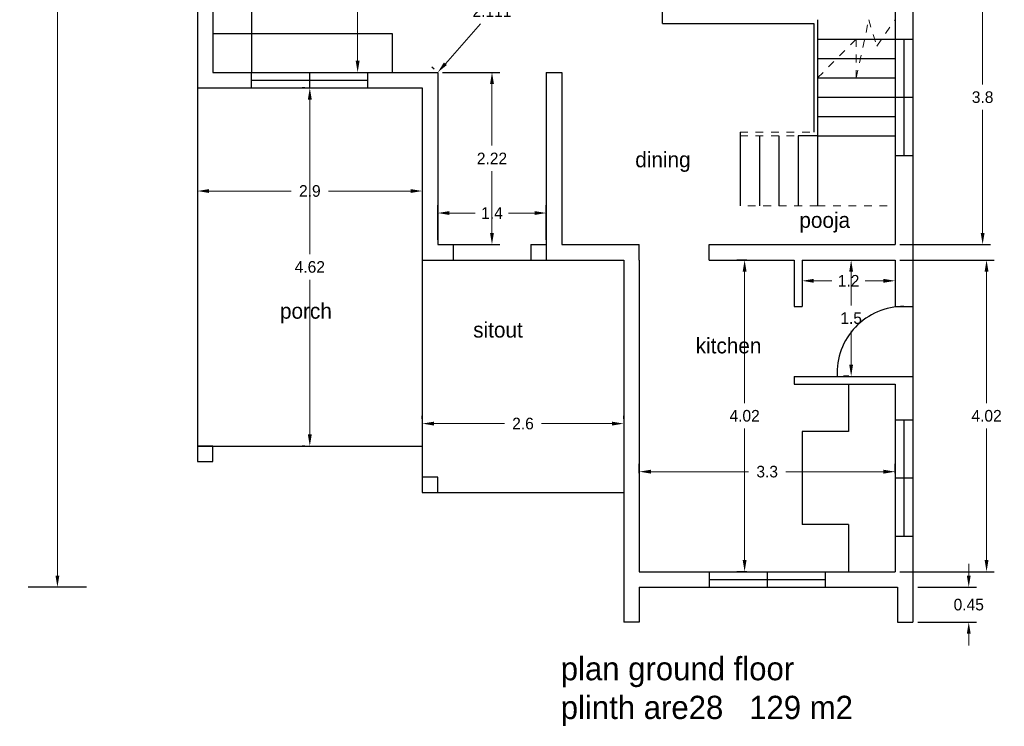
# Model space of a CAD drawing. Header units: inches. Extents: x -100 to 1476, y -184 to 112.
# Tile 3 of 36: x -61 to -48, y 20 to 29. Entities that reach past the tile are written whole.
import ezdxf

# ---------------------------------------------------------------- set-up
doc = ezdxf.new("R2010")
doc.units = ezdxf.units.IN
doc.header["$MEASUREMENT"] = 0
doc.header["$PDMODE"] = 66
doc.linetypes.add('ACAD_ISO02W100', pattern=[15, 12, -3])
doc.dimstyles.get("Standard").update_dxf_attribs({"dimtxt": 0.15, "dimasz": 0.15, "dimexe": 0.1, "dimexo": 0.0625, "dimgap": 0.09, "dimtad": 0, "dimtih": 1, "dimtoh": 1, "dimdec": 4, "dimdsep": 46, "dimtxsty": 'Standard', "dimcen": 0.09, "dimadec": 0, "dimazin": 0, "dimtfac": 1, "dimtdec": 4, "dimtofl": 0, "dimtmove": 0, "dimatfit": 3, "dimfxl": 0, "dimtolj": 1, "dimtzin": 0, "dimlwd": 15, "dimarcsym": 0})

# ---------------------------------------------------------------- blocks, each defined once
blk = doc.blocks.new('*D249')
at = {"color": 0, "lineweight": -2, "transparency": 16777216}
for p, q in [((-56.639, 32.587), (-56.434, 32.587)), ((-56.639, 28.587), (-56.434, 28.587))]:
    blk.add_line(p, q, dxfattribs=at)
at = {"color": 0, "lineweight": 15, "transparency": 16777216}
for p, q in [((-56.534, 32.437), (-56.534, 30.752)), ((-56.534, 28.737), (-56.534, 30.422))]:
    blk.add_line(p, q, dxfattribs=at)
at = {"color": 0, "lineweight": 18, "transparency": 16777216}
for points in [[(-56.559, 32.437), (-56.509, 32.437), (-56.534, 32.587)], [(-56.559, 28.737), (-56.509, 28.737), (-56.534, 28.587)]]:
    blk.add_solid(points, dxfattribs=at)
at = {"layer": 'Defpoints', "color": 0, "lineweight": 18, "transparency": 16777216}
for p in [(-56.701, 32.587), (-56.701, 28.587), (-56.534, 28.587)]:
    blk.add_point(p, dxfattribs=at)
at = {"color": 0, "transparency": 16777216, "insert": (-56.534, 30.587), "char_height": 0.15, "attachment_point": 5}
blk.add_mtext('\\A1;4', dxfattribs=at)
blk = doc.blocks.new('*D250')
at = {"color": 0, "lineweight": -2, "transparency": 16777216}
for p, q in [((-58.601, 28.324), (-58.601, 26.957)), ((-55.701, 28.324), (-55.701, 26.957))]:
    blk.add_line(p, q, dxfattribs=at)
at = {"color": 0, "lineweight": 15, "transparency": 16777216}
for p, q in [((-58.451, 27.057), (-57.391, 27.057)), ((-55.851, 27.057), (-56.911, 27.057))]:
    blk.add_line(p, q, dxfattribs=at)
at = {"color": 0, "lineweight": 18, "transparency": 16777216}
for points in [[(-58.451, 27.082), (-58.451, 27.032), (-58.601, 27.057)], [(-55.851, 27.082), (-55.851, 27.032), (-55.701, 27.057)]]:
    blk.add_solid(points, dxfattribs=at)
at = {"layer": 'Defpoints', "color": 0, "lineweight": 18, "transparency": 16777216}
for p in [(-58.601, 28.387), (-55.701, 28.387), (-58.601, 27.057)]:
    blk.add_point(p, dxfattribs=at)
at = {"color": 0, "transparency": 16777216, "insert": (-57.151, 27.057), "char_height": 0.15, "attachment_point": 5}
blk.add_mtext('\\A1;2.9', dxfattribs=at)
blk = doc.blocks.new('*D251')
at = {"color": 0, "lineweight": -2, "transparency": 16777216}
for p, q in [((-55.501, 26.429), (-55.501, 26.873)), ((-54.101, 26.429), (-54.101, 26.873))]:
    blk.add_line(p, q, dxfattribs=at)
at = {"color": 0, "lineweight": 15, "transparency": 16777216}
for p, q in [((-55.351, 26.773), (-55.016, 26.773)), ((-54.251, 26.773), (-54.586, 26.773))]:
    blk.add_line(p, q, dxfattribs=at)
at = {"color": 0, "lineweight": 18, "transparency": 16777216}
for points in [[(-55.351, 26.798), (-55.351, 26.748), (-55.501, 26.773)], [(-54.251, 26.798), (-54.251, 26.748), (-54.101, 26.773)]]:
    blk.add_solid(points, dxfattribs=at)
at = {"layer": 'Defpoints', "color": 0, "lineweight": 18, "transparency": 16777216}
for p in [(-55.501, 26.773), (-55.501, 26.367), (-54.101, 26.367)]:
    blk.add_point(p, dxfattribs=at)
at = {"color": 0, "transparency": 16777216, "insert": (-54.801, 26.773), "char_height": 0.15, "attachment_point": 5}
blk.add_mtext('\\A1;1.4', dxfattribs=at)
blk = doc.blocks.new('*D252')
at = {"color": 0, "lineweight": -2, "transparency": 16777216}
for p, q in [((-55.701, 24.119), (-55.701, 24.157)), ((-53.101, 24.119), (-53.101, 24.157))]:
    blk.add_line(p, q, dxfattribs=at)
at = {"color": 0, "lineweight": 15, "transparency": 16777216}
for p, q in [((-55.551, 24.057), (-54.641, 24.057)), ((-53.251, 24.057), (-54.161, 24.057))]:
    blk.add_line(p, q, dxfattribs=at)
at = {"color": 0, "lineweight": 18, "transparency": 16777216}
for points in [[(-55.551, 24.082), (-55.551, 24.032), (-55.701, 24.057)], [(-53.251, 24.082), (-53.251, 24.032), (-53.101, 24.057)]]:
    blk.add_solid(points, dxfattribs=at)
at = {"layer": 'Defpoints', "color": 0, "lineweight": 18, "transparency": 16777216}
for p in [(-55.701, 24.057), (-55.701, 24.057), (-53.101, 24.057)]:
    blk.add_point(p, dxfattribs=at)
at = {"color": 0, "transparency": 16777216, "insert": (-54.401, 24.057), "char_height": 0.15, "attachment_point": 5}
blk.add_mtext('\\A1;2.6', dxfattribs=at)
blk = doc.blocks.new('*D253')
at = {"color": 0, "lineweight": -2, "transparency": 16777216}
for p, q in [((-51.514, 26.167), (-51.642, 26.167)), ((-51.514, 22.147), (-51.642, 22.147))]:
    blk.add_line(p, q, dxfattribs=at)
at = {"color": 0, "lineweight": 15, "transparency": 16777216}
for p, q in [((-51.542, 26.017), (-51.542, 24.322)), ((-51.542, 22.297), (-51.542, 23.992))]:
    blk.add_line(p, q, dxfattribs=at)
at = {"color": 0, "lineweight": 18, "transparency": 16777216}
for points in [[(-51.567, 26.017), (-51.517, 26.017), (-51.542, 26.167)], [(-51.567, 22.297), (-51.517, 22.297), (-51.542, 22.147)]]:
    blk.add_solid(points, dxfattribs=at)
at = {"layer": 'Defpoints', "color": 0, "lineweight": 18, "transparency": 16777216}
for p in [(-51.451, 26.167), (-51.542, 22.147), (-51.451, 22.147)]:
    blk.add_point(p, dxfattribs=at)
at = {"color": 0, "transparency": 16777216, "insert": (-51.542, 24.157), "char_height": 0.15, "attachment_point": 5}
blk.add_mtext('\\A1;4.02', dxfattribs=at)
blk = doc.blocks.new('*D254')
at = {"color": 0, "lineweight": -2, "transparency": 16777216}
for p, q in [((-52.901, 23.419), (-52.901, 23.537)), ((-49.601, 23.419), (-49.601, 23.537))]:
    blk.add_line(p, q, dxfattribs=at)
at = {"color": 0, "lineweight": 15, "transparency": 16777216}
for p, q in [((-52.751, 23.437), (-51.491, 23.437)), ((-49.751, 23.437), (-51.011, 23.437))]:
    blk.add_line(p, q, dxfattribs=at)
at = {"color": 0, "lineweight": 18, "transparency": 16777216}
for points in [[(-52.751, 23.462), (-52.751, 23.412), (-52.901, 23.437)], [(-49.751, 23.462), (-49.751, 23.412), (-49.601, 23.437)]]:
    blk.add_solid(points, dxfattribs=at)
at = {"layer": 'Defpoints', "color": 0, "lineweight": 18, "transparency": 16777216}
for p in [(-52.901, 23.437), (-52.901, 23.357), (-49.601, 23.357)]:
    blk.add_point(p, dxfattribs=at)
at = {"color": 0, "transparency": 16777216, "insert": (-51.251, 23.437), "char_height": 0.15, "attachment_point": 5}
blk.add_mtext('\\A1;3.3', dxfattribs=at)
blk = doc.blocks.new('*D255')
at = {"color": 0, "lineweight": -2, "transparency": 16777216}
for p, q in [((-50.801, 26.104), (-50.801, 25.799)), ((-49.601, 26.104), (-49.601, 25.799))]:
    blk.add_line(p, q, dxfattribs=at)
at = {"color": 0, "lineweight": 15, "transparency": 16777216}
for p, q in [((-50.651, 25.899), (-50.416, 25.899)), ((-49.751, 25.899), (-49.986, 25.899))]:
    blk.add_line(p, q, dxfattribs=at)
at = {"color": 0, "lineweight": 18, "transparency": 16777216}
for points in [[(-50.651, 25.924), (-50.651, 25.874), (-50.801, 25.899)], [(-49.751, 25.924), (-49.751, 25.874), (-49.601, 25.899)]]:
    blk.add_solid(points, dxfattribs=at)
at = {"layer": 'Defpoints', "color": 0, "lineweight": 18, "transparency": 16777216}
for p in [(-50.801, 26.167), (-49.601, 26.167), (-49.601, 25.899)]:
    blk.add_point(p, dxfattribs=at)
at = {"color": 0, "transparency": 16777216, "insert": (-50.201, 25.899), "char_height": 0.15, "attachment_point": 5}
blk.add_mtext('\\A1;1.2', dxfattribs=at)
blk = doc.blocks.new('*D256')
at = {"color": 0, "lineweight": -2, "transparency": 16777216}
for p, q in [((-50.139, 26.167), (-50.068, 26.167)), ((-50.199, 24.667), (-50.268, 24.667))]:
    blk.add_line(p, q, dxfattribs=at)
at = {"color": 0, "lineweight": 15, "transparency": 16777216}
for p, q in [((-50.168, 26.017), (-50.168, 25.582)), ((-50.168, 24.817), (-50.168, 25.252))]:
    blk.add_line(p, q, dxfattribs=at)
at = {"color": 0, "lineweight": 18, "transparency": 16777216}
for points in [[(-50.193, 26.017), (-50.143, 26.017), (-50.168, 26.167)], [(-50.193, 24.817), (-50.143, 24.817), (-50.168, 24.667)]]:
    blk.add_solid(points, dxfattribs=at)
at = {"layer": 'Defpoints', "color": 0, "lineweight": 18, "transparency": 16777216}
for p in [(-50.201, 26.167), (-50.168, 24.667), (-50.136, 24.667)]:
    blk.add_point(p, dxfattribs=at)
at = {"color": 0, "transparency": 16777216, "insert": (-50.168, 25.417), "char_height": 0.15, "attachment_point": 5}
blk.add_mtext('\\A1;1.5', dxfattribs=at)
blk = doc.blocks.new('*D257')
at = {"color": 0, "lineweight": -2, "transparency": 16777216}
for p, q in [((-60.831, 37.808), (-60.307, 37.808)), ((-60.47, 21.947), (-60.507, 21.947))]:
    blk.add_line(p, q, dxfattribs=at)
at = {"color": 0, "lineweight": 15, "transparency": 16777216}
for p, q in [((-60.407, 37.658), (-60.407, 30.042)), ((-60.407, 22.097), (-60.407, 29.712))]:
    blk.add_line(p, q, dxfattribs=at)
at = {"color": 0, "lineweight": 18, "transparency": 16777216}
for points in [[(-60.432, 37.658), (-60.382, 37.658), (-60.407, 37.808)], [(-60.432, 22.097), (-60.382, 22.097), (-60.407, 21.947)]]:
    blk.add_solid(points, dxfattribs=at)
at = {"layer": 'Defpoints', "color": 0, "lineweight": 18, "transparency": 16777216}
for p in [(-60.894, 37.808), (-60.407, 21.947), (-60.407, 21.947)]:
    blk.add_point(p, dxfattribs=at)
at = {"color": 0, "transparency": 16777216, "insert": (-60.407, 29.877), "char_height": 0.15, "attachment_point": 5}
blk.add_mtext('\\A1;15.861', dxfattribs=at)
blk = doc.blocks.new('*D260')
at = {"color": 0, "lineweight": 15, "transparency": 16777216}
for p, q in [((-48.651, 22.097), (-48.651, 22.247)), ((-48.651, 21.347), (-48.651, 21.197))]:
    blk.add_line(p, q, dxfattribs=at)
at = {"color": 0, "lineweight": -2, "transparency": 16777216}
for p, q in [((-49.309, 21.947), (-48.551, 21.947)), ((-49.309, 21.497), (-48.551, 21.497))]:
    blk.add_line(p, q, dxfattribs=at)
at = {"color": 0, "lineweight": 18, "transparency": 16777216}
for points in [[(-48.676, 22.097), (-48.626, 22.097), (-48.651, 21.947)], [(-48.676, 21.347), (-48.626, 21.347), (-48.651, 21.497)]]:
    blk.add_solid(points, dxfattribs=at)
at = {"layer": 'Defpoints', "color": 0, "lineweight": 18, "transparency": 16777216}
for p in [(-49.371, 21.947), (-49.371, 21.497), (-48.651, 21.497)]:
    blk.add_point(p, dxfattribs=at)
at = {"color": 0, "transparency": 16777216, "insert": (-48.651, 21.722), "char_height": 0.15, "attachment_point": 5}
blk.add_mtext('\\A1;0.45', dxfattribs=at)
blk = doc.blocks.new('*D242')
at = {"color": 0, "lineweight": -2, "transparency": 16777216}
for p, q in [((-60.831, 37.808), (-60.307, 37.808)), ((-60.47, 21.947), (-60.507, 21.947))]:
    blk.add_line(p, q, dxfattribs=at)
at = {"color": 0, "lineweight": 15, "transparency": 16777216}
for p, q in [((-60.407, 37.658), (-60.407, 30.042)), ((-60.407, 22.097), (-60.407, 29.712))]:
    blk.add_line(p, q, dxfattribs=at)
at = {"color": 0, "lineweight": 18, "transparency": 16777216}
for points in [[(-60.432, 37.658), (-60.382, 37.658), (-60.407, 37.808)], [(-60.432, 22.097), (-60.382, 22.097), (-60.407, 21.947)]]:
    blk.add_solid(points, dxfattribs=at)
at = {"layer": 'Defpoints', "color": 0, "lineweight": 18, "transparency": 16777216}
for p in [(-60.894, 37.808), (-60.407, 21.947), (-60.407, 21.947)]:
    blk.add_point(p, dxfattribs=at)
at = {"color": 0, "transparency": 16777216, "insert": (-60.407, 29.877), "char_height": 0.15, "attachment_point": 5}
blk.add_mtext('\\A1;15.861', dxfattribs=at)
blk = doc.blocks.new('*D272')
at = {"color": 0, "lineweight": -2, "transparency": 16777216}
for p, q in [((-49.539, 30.167), (-48.372, 30.167)), ((-49.539, 26.367), (-48.372, 26.367))]:
    blk.add_line(p, q, dxfattribs=at)
at = {"color": 0, "lineweight": 15, "transparency": 16777216}
for p, q in [((-48.472, 30.017), (-48.472, 28.432)), ((-48.472, 26.517), (-48.472, 28.102))]:
    blk.add_line(p, q, dxfattribs=at)
at = {"color": 0, "lineweight": 18, "transparency": 16777216}
for points in [[(-48.497, 30.017), (-48.447, 30.017), (-48.472, 30.167)], [(-48.497, 26.517), (-48.447, 26.517), (-48.472, 26.367)]]:
    blk.add_solid(points, dxfattribs=at)
at = {"layer": 'Defpoints', "color": 0, "lineweight": 18, "transparency": 16777216}
for p in [(-49.601, 30.167), (-49.601, 26.367), (-48.472, 26.367)]:
    blk.add_point(p, dxfattribs=at)
at = {"color": 0, "transparency": 16777216, "insert": (-48.472, 28.267), "char_height": 0.15, "attachment_point": 5}
blk.add_mtext('\\A1;3.8', dxfattribs=at)
blk = doc.blocks.new('*D273')
at = {"color": 0, "lineweight": -2, "transparency": 16777216}
for p, q in [((-49.539, 26.167), (-48.321, 26.167)), ((-49.539, 22.147), (-48.321, 22.147))]:
    blk.add_line(p, q, dxfattribs=at)
at = {"color": 0, "lineweight": 15, "transparency": 16777216}
for p, q in [((-48.421, 26.017), (-48.421, 24.322)), ((-48.421, 22.297), (-48.421, 23.992))]:
    blk.add_line(p, q, dxfattribs=at)
at = {"color": 0, "lineweight": 18, "transparency": 16777216}
for points in [[(-48.446, 26.017), (-48.396, 26.017), (-48.421, 26.167)], [(-48.446, 22.297), (-48.396, 22.297), (-48.421, 22.147)]]:
    blk.add_solid(points, dxfattribs=at)
at = {"layer": 'Defpoints', "color": 0, "lineweight": 18, "transparency": 16777216}
for p in [(-49.601, 26.167), (-49.601, 22.147), (-48.421, 22.147)]:
    blk.add_point(p, dxfattribs=at)
at = {"color": 0, "transparency": 16777216, "insert": (-48.421, 24.157), "char_height": 0.15, "attachment_point": 5}
blk.add_mtext('\\A1;4.02', dxfattribs=at)
blk = doc.blocks.new('*D243')
at = {"color": 0, "lineweight": -2, "transparency": 16777216}
for p, q in [((-55.439, 28.587), (-54.701, 28.587)), ((-55.439, 26.367), (-54.701, 26.367))]:
    blk.add_line(p, q, dxfattribs=at)
at = {"color": 0, "lineweight": 15, "transparency": 16777216}
for p, q in [((-54.801, 28.437), (-54.801, 27.642)), ((-54.801, 26.517), (-54.801, 27.312))]:
    blk.add_line(p, q, dxfattribs=at)
at = {"color": 0, "lineweight": 18, "transparency": 16777216}
for points in [[(-54.826, 28.437), (-54.776, 28.437), (-54.801, 28.587)], [(-54.826, 26.517), (-54.776, 26.517), (-54.801, 26.367)]]:
    blk.add_solid(points, dxfattribs=at)
at = {"layer": 'Defpoints', "color": 0, "lineweight": 18, "transparency": 16777216}
for p in [(-55.501, 28.587), (-54.801, 28.587), (-55.501, 26.367)]:
    blk.add_point(p, dxfattribs=at)
at = {"color": 0, "transparency": 16777216, "insert": (-54.801, 27.477), "char_height": 0.15, "attachment_point": 5}
blk.add_mtext('\\A1;2.22', dxfattribs=at)
blk = doc.blocks.new('*D274')
at = {"color": 0, "lineweight": -2, "transparency": 16777216}
for p, q in [((-54.148, 30.208), (-54.176, 30.233)), ((-55.548, 28.628), (-55.576, 28.653))]:
    blk.add_line(p, q, dxfattribs=at)
at = {"color": 0, "lineweight": 15, "transparency": 16777216}
for p, q in [((-54.201, 30.054), (-54.655, 29.542)), ((-55.402, 28.699), (-54.948, 29.212))]:
    blk.add_line(p, q, dxfattribs=at)
at = {"color": 0, "lineweight": 18, "transparency": 16777216}
for points in [[(-54.22, 30.071), (-54.182, 30.038), (-54.101, 30.167)], [(-55.421, 28.716), (-55.383, 28.682), (-55.501, 28.587)]]:
    blk.add_solid(points, dxfattribs=at)
at = {"layer": 'Defpoints', "color": 0, "lineweight": 18, "transparency": 16777216}
for p in [(-54.101, 30.167), (-54.101, 30.167), (-55.501, 28.587)]:
    blk.add_point(p, dxfattribs=at)
at = {"color": 0, "transparency": 16777216, "insert": (-54.801, 29.377), "char_height": 0.15, "attachment_point": 5}
blk.add_mtext('\\A1;2.111', dxfattribs=at)
blk = doc.blocks.new('*D289')
at = {"color": 0, "linetype": 'ByBlock', "lineweight": -2, "transparency": 16777216}
for p, q in [((-57.214, 28.387), (-57.251, 28.387)), ((-57.214, 23.767), (-57.251, 23.767))]:
    blk.add_line(p, q, dxfattribs=at)
at = {"color": 0, "linetype": 'ByBlock', "lineweight": 15, "transparency": 16777216}
for p, q in [((-57.151, 28.237), (-57.151, 26.242)), ((-57.151, 23.917), (-57.151, 25.912))]:
    blk.add_line(p, q, dxfattribs=at)
at = {"color": 0, "linetype": 'ByBlock', "lineweight": 18, "transparency": 16777216}
for points in [[(-57.176, 28.237), (-57.126, 28.237), (-57.151, 28.387)], [(-57.176, 23.917), (-57.126, 23.917), (-57.151, 23.767)]]:
    blk.add_solid(points, dxfattribs=at)
at = {"layer": 'Defpoints', "color": 0, "linetype": 'ByBlock', "lineweight": 18, "transparency": 16777216}
for p in [(-57.151, 28.387), (-57.151, 23.767), (-57.151, 23.767)]:
    blk.add_point(p, dxfattribs=at)
at = {"color": 0, "linetype": 'ByBlock', "transparency": 16777216, "insert": (-57.151, 26.077), "char_height": 0.15, "attachment_point": 5}
blk.add_mtext('\\A1;4.62', dxfattribs=at)

msp = doc.modelspace()

# ---------------------------------------------------------------- linework, layer by layer
for p, q in [((-58.60137, 37.80771), (-58.60137, 23.76671)), ((-49.37137, 33.98671), (-49.37137, 21.94671)), ((-58.40137, 32.58671), (-58.40137, 28.58671)), ((-57.90137, 32.58671), (-57.90137, 28.58671)), ((-52.60137, 29.21671), (-52.60137, 30.16671)), ((-49.60137, 30.16671), (-49.60137, 26.36671)), ((-52.60137, 29.21671), (-50.65137, 29.21671)), ((-58.40137, 29.08671), (-56.08992, 29.08671)), ((-56.08992, 29.08671), (-56.08992, 28.58671)), ((-50.60137, 29.01671), (-49.60137, 29.01671)), ((-49.60137, 29.01671), (-49.37137, 29.01671)), ((-49.48637, 29.01671), (-49.48637, 27.51671)), ((-50.60137, 28.76671), (-49.60137, 28.76671)), ((-58.40137, 28.58671), (-55.50137, 28.58671)), ((-57.90137, 28.38671), (-57.90137, 28.58671)), ((-57.90137, 28.38671), (-57.90137, 28.58671)), ((-57.15137, 28.38671), (-57.15137, 28.58671)), ((-56.40137, 28.38671), (-56.40137, 28.58671)), ((-55.50137, 28.58671), (-55.50137, 26.36671)), ((-54.10137, 28.58671), (-54.10137, 26.36671)), ((-54.10137, 28.58671), (-53.90137, 28.58671)), ((-54.10137, 28.58671), (-54.10137, 26.16671)), ((-53.90137, 28.58671), (-53.90137, 26.36671)), ((-57.90137, 28.48671), (-56.40137, 28.48671)), ((-50.60137, 28.51671), (-49.60137, 28.51671)), ((-58.60137, 28.38671), (-55.70137, 28.38671)), ((-55.70137, 28.38671), (-55.70137, 26.16671)), ((-50.60137, 28.26671), (-49.60137, 28.26671)), ((-49.60137, 28.26671), (-49.37137, 28.26671)), ((-50.60137, 28.01671), (-49.60137, 28.01671)), ((-50.60137, 27.76671), (-49.60137, 27.76671)), ((-49.60137, 27.51671), (-49.37137, 27.51671)), ((-55.50137, 26.36671), (-55.30137, 26.36671)), ((-55.30137, 26.36671), (-55.30137, 26.16671)), ((-54.30137, 26.36671), (-54.10137, 26.36671)), ((-54.30137, 26.36671), (-54.30137, 26.16671)), ((-54.10137, 26.36671), (-54.10137, 26.16671)), ((-53.90137, 26.36671), (-52.90137, 26.36671)), ((-53.90137, 26.36671), (-53.10137, 26.36671)), ((-52.90137, 26.16671), (-52.90137, 26.36671)), ((-52.00137, 26.36671), (-49.60137, 26.36671)), ((-52.00137, 26.16671), (-52.00137, 26.36671)), ((-55.70137, 26.16671), (-53.10137, 26.16671)), ((-55.70137, 26.16671), (-55.70137, 23.16671)), ((-53.10137, 26.16671), (-53.10137, 21.94671)), ((-52.90137, 26.16671), (-52.90137, 22.14671)), ((-52.00137, 26.16671), (-50.90137, 26.16671)), ((-50.90137, 26.16671), (-50.90137, 25.56671)), ((-50.80137, 26.16671), (-50.80137, 25.56671)), ((-50.80137, 26.16671), (-49.60137, 26.16671)), ((-49.60137, 26.16671), (-49.60137, 25.56671)), ((-50.90137, 25.56671), (-50.80137, 25.56671)), ((-49.60137, 25.56671), (-49.37137, 25.56671)), ((-50.90137, 24.66671), (-50.90137, 24.56671)), ((-50.90137, 24.66671), (-49.37137, 24.66671)), ((-50.34834, 24.66671), (-49.37137, 24.66671)), ((-50.90137, 24.56671), (-49.60137, 24.56671)), ((-50.20137, 24.56671), (-50.20137, 23.95671)), ((-49.60137, 24.56671), (-49.60137, 22.14671)), ((-49.60137, 24.10671), (-49.37137, 24.10671)), ((-49.48637, 24.10671), (-49.48637, 22.60671)), ((-50.80137, 23.95671), (-50.80137, 22.75671)), ((-50.20137, 23.95671), (-50.80137, 23.95671)), ((-58.60137, 23.76671), (-55.70137, 23.76671)), ((-49.60137, 23.35671), (-49.37137, 23.35671)), ((-55.70137, 23.16671), (-53.10137, 23.16671)), ((-50.20137, 22.75671), (-50.80137, 22.75671)), ((-50.20137, 22.75671), (-50.20137, 22.14671)), ((-49.60137, 22.60671), (-49.37137, 22.60671)), ((-52.90137, 22.14671), (-49.60137, 22.14671)), ((-52.00137, 22.14671), (-52.00137, 21.94671)), ((-51.25137, 22.14671), (-51.25137, 21.94671)), ((-50.50137, 22.14671), (-50.50137, 21.94671)), ((-52.00137, 22.04671), (-50.50137, 22.04671)), ((-60.03017, 21.94671), (-60.78433, 21.94671)), ((-53.10137, 21.94671), (-53.10137, 21.49671)), ((-52.90137, 21.94671), (-49.57137, 21.94671)), ((-52.90137, 21.94671), (-52.90137, 21.49671)), ((-49.57137, 21.94671), (-49.57137, 21.49671)), ((-49.37137, 21.94671), (-49.37137, 21.49671)), ((-52.90137, 21.49671), (-53.10137, 21.49671)), ((-49.57137, 21.49671), (-49.37137, 21.49671))]:
    msp.add_line(p, q)
at = {"color": 0, "linetype": 'ByBlock'}
for p, q in [((-50.65137, 29.21671), (-50.65137, 27.81671)), ((-50.60137, 29.26671), (-50.60137, 26.86671)), ((-51.60137, 27.81671), (-51.60137, 26.86671)), ((-51.35137, 27.76671), (-51.35137, 26.86671)), ((-51.10137, 27.76671), (-51.10137, 26.86671)), ((-50.85137, 27.76671), (-50.85137, 26.86671)), ((-50.60137, 27.76671), (-50.85137, 27.76671)), ((-50.60137, 27.76671), (-50.60137, 26.86671))]:
    msp.add_line(p, q, dxfattribs=at)
at = {"color": 0, "linetype": 'ACAD_ISO02W100', "lineweight": 20, "ltscale": 0.0008}
for p, q in [((-50.10137, 28.51671), (-49.94152, 29.26671)), ((-49.94152, 29.26671), (-49.83711, 28.92396)), ((-49.83711, 28.92396), (-49.60137, 29.26671)), ((-50.60137, 28.51671), (-50.10137, 29.01671)), ((-50.10137, 29.01671), (-50.10137, 28.51671)), ((-51.60137, 27.81671), (-50.65137, 27.81671)), ((-51.60137, 27.76671), (-50.72637, 27.76671)), ((-50.60137, 26.86671), (-51.60137, 26.86671)), ((-50.60137, 26.86671), (-49.60137, 26.86671))]:
    msp.add_line(p, q, dxfattribs=at)
for points in [[(-58.60137, 23.56671), (-58.40137, 23.56671), (-58.40137, 23.76671), (-58.60137, 23.76671)], [(-55.70137, 23.16671), (-55.50137, 23.16671), (-55.50137, 23.36671), (-55.70137, 23.36671)]]:
    msp.add_lwpolyline(points, close=True)
msp.add_arc((-49.49259, 24.70989), 0.85684, 89.583891, 182.888919)

# ---------------------------------------------------------------- texts
at = {"attachment_point": 1}
for s, insert, char_height, width in [('{\\fVani|b0|i0|c0|p34;dining}', (-52.95282, 27.56303), 0.2, 3.5819957), ('{\\fVani|b0|i0|c0|p34;pooja}', (-50.83583, 26.78168), 0.2, 3.5819957), ('{\\fVani|b0|i0|c0|p34;porch}', (-57.53578, 25.61011), 0.2, 3.5819957), ('{\\fVani|b0|i0|c0|p34;sitout}', (-55.04353, 25.36671), 0.2, 3.5819957), ('{\\fVani|b0|i0|c0|p34;kitchen}', (-52.17324, 25.16261), 0.2, 3.5819957), ('{\\fVani|b0|i0|c0|p34;plan ground floor \\P\\fVijaya|b0|i0|c0|p34;plinth are28   129\\fVani|b0|i0|c0|p34; m2}', (-53.91411, 21.0467), 0.3, 5.2443562)]:
    msp.add_mtext(s, dxfattribs=dict(at, insert=insert, char_height=char_height, width=width))

# ---------------------------------------------------------------- dimensions: what is measured, and where the dimension line sits
for base, p1, p2, picture, middle in [((-60.40725, 21.94671), (-60.89354, 37.80771), (-60.40725, 21.94671), '*D257', (-60.40725, 29.87721)), ((-60.40725, 21.94671), (-60.89354, 37.80771), (-60.40725, 21.94671), '*D242', (-60.40725, 29.87721)), ((-56.53398, 28.58671), (-56.70137, 32.58671), (-56.70137, 28.58671), '*D249', (-56.53398, 30.58671)), ((-48.47162, 26.36671), (-49.60137, 30.16671), (-49.60137, 26.36671), '*D272', (-48.47162, 28.26671)), ((-54.80137, 28.58671), (-55.50137, 26.36671), (-55.50137, 28.58671), '*D243', (-54.80137, 27.47671)), ((-51.54156, 22.14671), (-51.45137, 26.16671), (-51.45137, 22.14671), '*D253', (-51.54156, 24.15671)), ((-50.16834, 24.66671), (-50.20137, 26.16671), (-50.13637, 24.66671), '*D256', (-50.16834, 25.41671)), ((-48.42125, 22.14671), (-49.60137, 26.16671), (-49.60137, 22.14671), '*D273', (-48.42125, 24.15671)), ((-48.65108, 21.49671), (-49.37137, 21.94671), (-49.37137, 21.49671), '*D260', (-48.65108, 21.72171))]:
    dim = msp.add_linear_dim(base=base, p1=p1, p2=p2, angle=90, dimstyle='Standard')
    dim.commit()
    dim.dimension.update_dxf_attribs({"geometry": picture, "text_midpoint": middle})
dim = msp.add_aligned_dim(p1=(-55.50137, 28.58671), p2=(-54.10137, 30.16671), distance=0, dimstyle='Standard')
dim.commit()
dim.dimension.update_dxf_attribs({"geometry": '*D274', "text_midpoint": (-54.80137, 29.37671)})
for base, p1, p2, picture, middle in [((-58.60137, 27.05712), (-55.70137, 28.38671), (-58.60137, 28.38671), '*D250', (-57.15137, 27.05712)), ((-55.50137, 26.77345), (-54.10137, 26.36671), (-55.50137, 26.36671), '*D251', (-54.80137, 26.77345)), ((-49.60137, 25.89857), (-50.80137, 26.16671), (-49.60137, 26.16671), '*D255', (-50.20137, 25.89857)), ((-55.70137, 24.05671), (-53.10137, 24.05671), (-55.70137, 24.05671), '*D252', (-54.40137, 24.05671)), ((-52.90137, 23.43717), (-49.60137, 23.35671), (-52.90137, 23.35671), '*D254', (-51.25137, 23.43717))]:
    dim = msp.add_linear_dim(base=base, p1=p1, p2=p2, dimstyle='Standard')
    dim.commit()
    dim.dimension.update_dxf_attribs({"geometry": picture, "text_midpoint": middle})
at = {"color": 0, "linetype": 'ByBlock'}
dim = msp.add_linear_dim(base=(-57.15137, 23.76671), p1=(-57.15137, 28.38671), p2=(-57.15137, 23.76671), angle=90, dimstyle='Standard', dxfattribs=at)
dim.commit()
dim.dimension.update_dxf_attribs({"geometry": '*D289', "text_midpoint": (-57.15137, 26.07671)})

doc.saveas('drawing.dxf')
